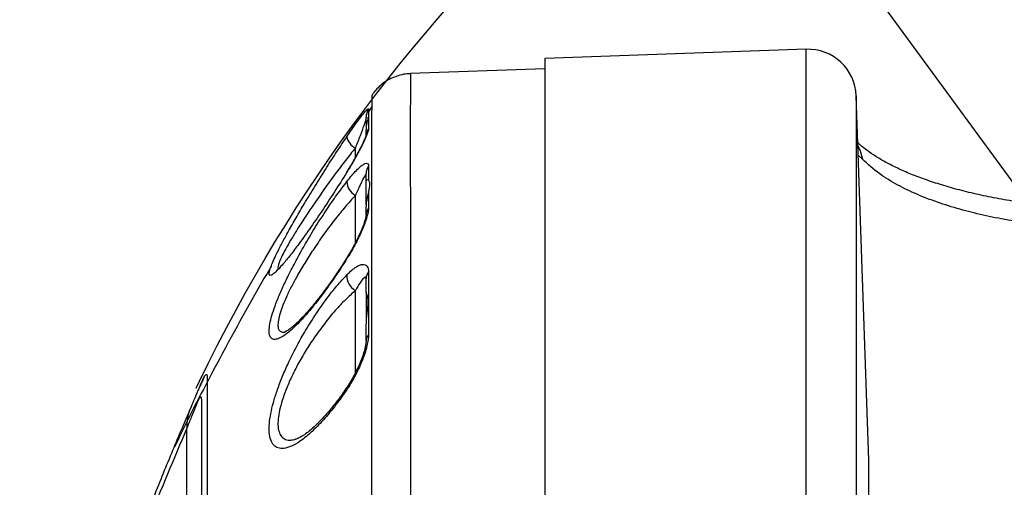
# Model space of a CAD drawing. Extents: x 0 to 8410, y 0 to 5940.
# Tile 44 of 158: x 779 to 983, y 4549 to 4645. Entities that reach past the tile are written whole.
import ezdxf

# ---------------------------------------------------------------- set-up
doc = ezdxf.new("R2010")
doc.units = 0
doc.header["$LTSCALE"] = 10
doc.linetypes.add('CENTERX2', pattern=[20.32, 12.7, -2.54, 2.54, -2.54])
doc.layers.get('0').update_dxf_attribs({"linetype": 'CONTINUOUS'})
doc.styles.add('SLDTEXTSTYLE0', font='TXT', dxfattribs={"width": 0.605})
doc.dimstyles.new('SLDDIMSTYLE1', dxfattribs={"dimtxt": 50, "dimasz": 50, "dimexe": 0, "dimexo": 0.0625, "dimgap": 12.5, "dimtad": 1, "dimdec": 1, "dimrnd": 1e-09, "dimzin": 12, "dimtxsty": 'SLDTEXTSTYLE0', "dimsah": 1, "dimcen": 0.09, "dimazin": 3, "dimtfac": 1, "dimtofl": 0, "dimtmove": 0, "dimatfit": 3, "dimtolj": 1, "dimtzin": 12})
doc.dimstyles.new('SLDDIMSTYLE6', dxfattribs={"dimtxt": 50, "dimasz": 50, "dimexe": 0, "dimexo": 0.0625, "dimgap": 12.5, "dimtad": 0, "dimtih": 1, "dimtoh": 1, "dimdec": 1, "dimrnd": 1e-09, "dimzin": 12, "dimtxsty": 'SLDTEXTSTYLE0', "dimblk1": 'NONE', "dimsah": 1, "dimcen": 0, "dimazin": 3, "dimtfac": 1, "dimtmove": 0, "dimatfit": 3, "dimtolj": 1, "dimtzin": 12})

# ---------------------------------------------------------------- blocks, each defined once
blk = doc.blocks.new('_D_19')
at = {"color": 7, "linetype": 'CONTINUOUS'}
for p, q in [((857.73, 4784.47), (645.25, 4784.47)), ((921.65, 4697.25), (857.73, 4784.47)), ((1323.64, 4148.79), (921.65, 4697.25))]:
    blk.add_line(p, q, dxfattribs=at)
blk.add_solid([(921.65, 4697.25), (898.15, 4742.01), (886.05, 4733.15)], dxfattribs=at)
at = {"color": 7, "linetype": 'CONTINUOUS', "char_height": 50, "attachment_point": 1, "style": 'SLDTEXTSTYLE0'}
for s, insert in [('%%c', (645.25, 4848.92)), ('680', (718.15, 4849.06))]:
    blk.add_mtext(s, dxfattribs=dict(at, insert=insert))
blk = doc.blocks.new('_NONE')
blk = doc.blocks.new('_D_21')
at = {"color": 7, "linetype": 'CONTINUOUS'}
for p, q in [((617.65, 4028.63), (617.65, 4923.91)), ((1627.65, 4028.63), (1627.65, 4923.91)), ((1627.65, 4908.91), (617.65, 4908.91))]:
    blk.add_line(p, q, dxfattribs=at)
for points in [[(617.65, 4908.91), (667.65, 4901.41), (667.65, 4916.41)], [(1627.65, 4908.91), (1577.65, 4916.41), (1577.65, 4901.41)]]:
    blk.add_solid(points, dxfattribs=at)
at = {"color": 7, "linetype": 'CONTINUOUS', "insert": (1046.26, 4973.37), "char_height": 50, "attachment_point": 1, "style": 'SLDTEXTSTYLE0'}
blk.add_mtext('1010', dxfattribs=at)

msp = doc.modelspace()

# ---------------------------------------------------------------- linework, layer by layer
at = {"color": 7, "linetype": 'CONTINUOUS'}
for p, q in [((941.684207, 4639.083435), (887.648021, 4637.196352)), ((887.648021, 4637.196352), (887.648021, 4208.847095)), ((887.648021, 4635.021736), (859.800806, 4634.049227)), ((851.87011, 4629.589369), (851.854911, 4629.364778)), ((851.854911, 4629.364778), (851.860156, 4627.345135)), ((954.657396, 4554.117014), (952.027118, 4629.43845)), ((851.872882, 4627.337028), (851.181676, 4626.278211)), ((850.648006, 4624.30339), (850.648006, 4625.03462)), ((850.648006, 4624.30339), (850.648006, 4622.59679)), ((850.648006, 4621.057083), (850.648006, 4622.180034)), ((850.648006, 4611.891081), (850.648006, 4613.380482)), ((850.648006, 4606.939604), (850.648006, 4611.891081)), ((850.648006, 4604.727318), (850.648006, 4606.531193)), ((830.993911, 4594.168474), (830.896189, 4593.965818)), ((850.648006, 4588.814785), (850.648006, 4591.648628)), ((850.648006, 4588.845064), (850.648006, 4582.344105)), ((850.648006, 4578.783562), (850.648006, 4581.931164)), ((954.657396, 4294.986059), (954.657396, 4554.117014))]:
    msp.add_line(p, q, dxfattribs=at)
at = {"color": 8, "linetype": 'CONTINUOUS'}
for p, q in [((941.684207, 4534.720232), (941.684207, 4639.083435)), ((952.027118, 4629.43845), (952.027118, 4516.734649)), ((848.424485, 4616.744806), (848.424485, 4618.69364)), ((953.332459, 4616.342594), (952.455347, 4617.17539)), ((846.688142, 4613.706877), (846.648713, 4613.711645)), ((848.424485, 4599.056532), (848.424485, 4608.862449)), ((851.157477, 4609.572698), (851.157507, 4606.217195)), ((848.424485, 4572.086145), (848.424485, 4589.18791)), ((813.570102, 4488.328506), (813.570102, 4560.75864))]:
    msp.add_line(p, q, dxfattribs=at)
at = {"color": 8, "linetype": 'CONTINUOUS', "flags": 128}
for points in [[(952.384969, 4619.190981), (952.86723, 4618.107368), (953.332459, 4616.342594)], [(846.688082, 4595.79282), (846.648147, 4595.918228), (846.662422, 4595.967819)]]:
    msp.add_lwpolyline(points, dxfattribs=at)
at = {"color": 7, "linetype": 'CENTERX2'}
msp.add_circle((1122.648021, 4423.021738), 340, dxfattribs=at)
at = {"color": 7, "linetype": 'CONTINUOUS'}
for radius in [157.5, 157.5, 156.5]:
    msp.add_circle((1122.648021, 4423.021738), radius, dxfattribs=at)
for centre, radius, start, end in [((942.033207, 4629.089419), 10, 2, 92), ((1122.648021, 4423.021738), 164, 61.4619057, 172.24480166), ((1122.648021, 4423.021738), 162.5, 59.88756643, 180)]:
    msp.add_arc(centre, radius, start, end, dxfattribs=at)
at = {"color": 8, "linetype": 'CONTINUOUS'}
for centre, radius, start, end in [((853.600757, 4625.0335), 2.952751, 145.84785243, 179.97827368), ((853.503357, 4621.053452), 2.855353, 145.23938904, 179.9271464), ((849.675199, 4621.434114), 3.012389, 187.40487853, 245.46869668), ((853.319572, 4613.372273), 2.671578, 144.02493102, 179.82395268), ((849.995298, 4611.772798), 3.307202, 180.17715081, 241.64276198), ((853.120175, 4604.713955), 2.472205, 142.55090337, 179.69031466), ((852.840557, 4591.626305), 2.192665, 140.13727148, 179.41667138), ((850.231096, 4592.244606), 3.550667, 176.23741247, 239.41547146), ((852.585748, 4578.75198), 1.938, 137.47238395, 179.06626579), ((847.163807, 4568.974978), 0.520983, 148.82422366, 204.05839068), ((822.291296, 4561.270189), 8.736183, 156.82805126, 183.35688226)]:
    msp.add_arc(centre, radius, start, end, dxfattribs=at)
at = {"color": 7, "linetype": 'CONTINUOUS'}
for points, knots in [([(859.801402, 4634.021093), (859.350665, 4633.996954), (858.350224, 4633.943376), (856.873675, 4633.532413), (855.436902, 4632.902807), (854.179903, 4632.098899), (853.120847, 4631.17524), (852.351316, 4630.326313), (851.994398, 4629.777746), (851.871213, 4629.588415)], [0, 0, 0, 0, 0.141905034, 0.3149679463, 0.479399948, 0.6359259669, 0.7847691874, 0.9257158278, 1, 1, 1, 1]), ([(846.687933, 4621.045877), (847.364076, 4622.03077), (848.379228, 4623.509474), (849.491759, 4625.005907), (850.195252, 4625.897351), (850.727412, 4626.496873), (851.082426, 4626.8119), (851.133297, 4626.72976), (851.157209, 4626.691152)], [0, 0, 0, 0, 0.2959634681, 0.4443554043, 0.5926735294, 0.7339214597, 0.8749355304, 1, 1, 1, 1]), ([(851.157209, 4626.691152), (851.157238, 4626.405848), (851.157342, 4625.385718), (851.157472, 4623.813754), (851.157566, 4622.681429)], [0, 0, 0, 0, 0.2796746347, 1, 1, 1, 1]), ([(850.648006, 4622.180034), (850.719032, 4622.791616), (850.86799, 4624.074246), (851.206073, 4625.01501), (851.023796, 4624.960443), (850.959381, 4624.94116)], [0, 0, 0, 0, 0.3707955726, 0.7776447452, 1, 1, 1, 1]), ([(850.68064, 4621.422817), (850.676916, 4621.40793), (850.667694, 4621.371054), (850.567203, 4621.06856), (850.355603, 4620.540957), (849.992501, 4619.731347), (849.466242, 4618.661213), (848.787668, 4617.372553), (847.977066, 4615.928571), (847.249537, 4614.684085), (846.786419, 4613.941848), (846.643975, 4613.713552)], [0, 0, 0, 0, 0.0503609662, 0.1247417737, 0.220701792, 0.339123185, 0.4740916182, 0.6205534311, 0.7734027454, 0.9303036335, 1, 1, 1, 1]), ([(831.585517, 4595.594456), (831.604443, 4595.63914), (831.817224, 4596.141525), (832.451269, 4597.428965), (833.484496, 4599.437576), (834.809288, 4601.865249), (836.356541, 4604.586411), (838.210444, 4607.733186), (840.276988, 4611.129899), (842.463762, 4614.613437), (844.620336, 4617.956892), (845.998752, 4620.016242), (846.687933, 4621.045877)], [0, 0, 0, 0, 0.0084648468, 0.0951698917, 0.1898954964, 0.284669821, 0.3943503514, 0.5040830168, 0.6326419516, 0.761241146, 0.8806251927, 1, 1, 1, 1]), ([(1089.4271, 4611.871054), (1087.176565, 4611.508971), (1082.615966, 4610.775229), (1075.854326, 4609.778549), (1069.085285, 4608.854165), (1062.358363, 4608.021469), (1055.686472, 4607.286217), (1049.071932, 4606.657037), (1042.542452, 4606.137461), (1036.110387, 4605.730673), (1029.806357, 4605.438479), (1023.648323, 4605.264504), (1017.677226, 4605.210985), (1011.89652, 4605.279695), (1006.29732, 4605.467902), (1000.88785, 4605.776572), (995.690743, 4606.203446), (990.71949, 4606.745546), (985.971434, 4607.401663), (981.498356, 4608.160573), (977.281232, 4609.022296), (973.339103, 4609.974249), (969.670517, 4611.01114), (966.31965, 4612.112835), (963.294613, 4613.264713), (960.563445, 4614.465243), (958.141225, 4615.694895), (956.023047, 4616.939726), (954.236199, 4618.173123), (953.02269, 4619.125516), (952.498446, 4619.638189), (952.364778, 4619.768907)], [0, 0, 0, 0, 0.031608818, 0.0640537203, 0.0969778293, 0.1303644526, 0.1641830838, 0.1984091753, 0.2332271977, 0.2682499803, 0.3036729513, 0.3393446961, 0.3750992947, 0.410732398, 0.4467274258, 0.4829823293, 0.5192814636, 0.555680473, 0.5922496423, 0.6290261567, 0.6651040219, 0.7017806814, 0.7383057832, 0.7744836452, 0.8101352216, 0.8457273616, 0.8813931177, 0.9168783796, 0.9523167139, 0.9878419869, 1, 1, 1, 1]), ([(850.648006, 4611.891081), (850.722797, 4612.036713), (850.831387, 4612.248158), (851.080095, 4612.104027), (851.157507, 4612.059166)], [0, 0, 0, 0, 0.6887466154, 1, 1, 1, 1]), ([(851.157477, 4609.572698), (851.189693, 4609.69501), (851.409684, 4610.530225), (851.521651, 4611.559089), (851.259215, 4611.919491), (851.157507, 4612.059166)], [0, 0, 0, 0, 0.0950853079, 0.6492975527, 1, 1, 1, 1]), ([(851.157477, 4609.572698), (850.961854, 4608.876364), (850.703927, 4607.958256), (850.658886, 4606.80884), (850.648006, 4606.531193)], [0, 0, 0, 0, 0.7584452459, 1, 1, 1, 1]), ([(850.647619, 4604.737093), (850.647417, 4604.731909), (850.646846, 4604.717205), (850.6109, 4604.467451), (850.494197, 4603.978345), (850.259602, 4603.2094), (849.877717, 4602.171341), (849.337392, 4600.900496), (848.653465, 4599.466614), (847.84641, 4597.953096), (847.166734, 4596.763384), (846.755542, 4596.127012), (846.657147, 4595.974733)], [0, 0, 0, 0, 0.0324110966, 0.0919412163, 0.1699151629, 0.2677740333, 0.3851949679, 0.5165361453, 0.6572657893, 0.8036153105, 0.9530066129, 1, 1, 1, 1]), ([(846.658906, 4595.969726), (846.351756, 4595.479462), (845.539295, 4594.182631), (844.190029, 4592.173287), (842.636102, 4589.965242), (841.096219, 4587.909204), (839.603757, 4586.041667), (838.239959, 4584.458667), (836.995598, 4583.128807), (835.945544, 4582.120435), (835.089625, 4581.395464), (834.461084, 4580.95304), (834.107279, 4580.732872), (833.930777, 4580.696617), (833.980123, 4580.696632), (833.980253, 4580.696632)], [0, 0, 0, 0, 0.0613054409, 0.1621630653, 0.2638005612, 0.365505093, 0.4663878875, 0.565701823, 0.6520403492, 0.7432033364, 0.8191845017, 0.8874793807, 0.9473989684, 0.9998620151, 1, 1, 1, 1]), ([(830.898305, 4593.964626), (830.871885, 4593.920999), (827.363244, 4588.12721), (821.451049, 4577.192433), (814.876165, 4564.845076), (811.728947, 4558.302934), (811.029186, 4556.848337)], [0, 0, 0, 0, 0.0036341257, 0.4826177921, 0.8849638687, 1, 1, 1, 1]), ([(850.648006, 4581.931164), (850.721217, 4582.828006), (850.874792, 4584.709312), (851.247269, 4586.944607), (850.831698, 4588.401411), (850.704093, 4588.688568), (850.648006, 4588.814785)], [0, 0, 0, 0, 0.2452016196, 0.5143592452, 0.7865426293, 1, 1, 1, 1]), ([(850.647678, 4578.780462), (850.646496, 4578.723713), (850.643331, 4578.571881), (850.585724, 4578.086216), (850.431312, 4577.321482), (850.146356, 4576.279104), (849.709171, 4575.003378), (849.121553, 4573.570854), (848.403014, 4572.07182), (847.591573, 4570.589555), (847.00641, 4569.690074), (846.715411, 4569.242765)], [0, 0, 0, 0, 0.0413778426, 0.1107065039, 0.1982656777, 0.3061133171, 0.4302746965, 0.5664331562, 0.708260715, 0.854919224, 1, 1, 1, 1]), ([(817.09077, 4571.120788), (817.051024, 4571.046441), (816.838378, 4570.648671), (816.460224, 4569.831713), (815.824072, 4568.400386), (815.093241, 4566.65048), (814.503146, 4565.276756), (814.257314, 4564.704468)], [0, 0, 0, 0, 0.0344893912, 0.1845241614, 0.4437308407, 0.7682600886, 1, 1, 1, 1]), ([(816.234907, 4569.311191), (816.255974, 4569.361646), (816.551896, 4570.070348), (816.955543, 4570.995573), (817.437796, 4571.828535), (817.734209, 4571.95737), (817.771787, 4571.435721), (817.790677, 4571.173479)], [0, 0, 0, 0, 0.01856675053, 0.26079374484, 0.50298883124, 0.75014338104, 1, 1, 1, 1]), ([(846.713861, 4569.248249), (846.41058, 4568.797393), (845.611927, 4567.610121), (844.293658, 4565.857789), (842.789042, 4564.008828), (841.316991, 4562.383655), (839.916751, 4561.008651), (838.680095, 4559.95533), (837.600887, 4559.178606), (836.778825, 4558.708527), (836.243033, 4558.48839), (836.102665, 4558.457079), (836.066803, 4558.449079)], [0, 0, 0, 0, 0.07482727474, 0.1970479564, 0.31981530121, 0.44189371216, 0.56215670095, 0.67950005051, 0.77855016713, 0.88273296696, 0.97003969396, 1, 1, 1, 1]), ([(816.648027, 4279.468586), (816.648027, 4280.123793), (816.648027, 4281.434216), (816.648027, 4284.663225), (816.648027, 4288.784143), (816.648027, 4293.869352), (816.648027, 4299.932477), (816.648027, 4306.864045), (816.648027, 4314.577625), (816.648027, 4323.004981), (816.648027, 4332.228231), (816.648027, 4342.090691), (816.648027, 4352.500593), (816.648027, 4363.363945), (816.648027, 4374.774512), (816.648027, 4386.520621), (816.648027, 4398.470261), (816.648027, 4410.531719), (816.648027, 4422.79946), (816.648027, 4435.061252), (816.648027, 4447.197825), (816.648027, 4459.112459), (816.648027, 4470.898603), (816.648027, 4482.319874), (816.648027, 4493.251973), (816.648027, 4503.63349), (816.648027, 4513.539607), (816.648027, 4522.093533), (816.648027, 4529.356236), (816.648027, 4535.589272), (816.648027, 4541.473187), (816.648027, 4547.032925), (816.648027, 4552.326687), (816.648027, 4557.176558), (816.648027, 4561.316549), (816.648027, 4564.58808), (816.648027, 4565.909249), (816.648027, 4566.574623)], [0, 0, 0, 0, 0.02951553, 0.0590314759, 0.0880231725, 0.1172202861, 0.146734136, 0.1766781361, 0.2056969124, 0.234714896, 0.2641487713, 0.2940074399, 0.3229931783, 0.3521834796, 0.3816900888, 0.4116295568, 0.4407203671, 0.4698111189, 0.4993163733, 0.5292532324, 0.5582845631, 0.5875185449, 0.6170674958, 0.6470482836, 0.6761289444, 0.705210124, 0.7347063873, 0.7646296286, 0.7869270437, 0.8092244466, 0.8331984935, 0.8571725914, 0.8823152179, 0.9113162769, 0.9405230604, 0.9700458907, 1, 1, 1, 1]), ([(814.261784, 4564.70709), (813.700064, 4563.397852), (811.827756, 4559.033945), (808.643507, 4551.357656), (804.908307, 4542.049572), (801.423752, 4533.078603), (799.265302, 4527.25092), (798.217347, 4524.421503)], [0, 0, 0, 0, 0.1038883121, 0.3462768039, 0.5922314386, 0.802023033, 1, 1, 1, 1])]:
    msp.add_open_spline(points, degree=3, knots=knots, dxfattribs=at)
at = {"color": 8, "linetype": 'CONTINUOUS'}
for points, knots in [([(859.801998, 4634.013941), (859.801103, 4634.008027), (859.798997, 4633.994111), (859.802726, 4633.538114), (859.80568, 4632.712356), (859.804614, 4631.497557), (859.799632, 4629.908628), (859.799881, 4627.941388), (859.797399, 4625.138208), (859.793747, 4621.21556), (859.795292, 4615.832416), (859.800254, 4609.589876), (859.806265, 4602.502749), (859.807496, 4595.296746), (859.80702, 4588.226188), (859.803171, 4581.508972), (859.79912, 4574.512034), (859.801837, 4567.229737), (859.806536, 4559.768055), (859.806047, 4552.06327), (859.802627, 4542.948569), (859.798992, 4532.225862), (859.797083, 4519.757361), (859.794252, 4506.890418), (859.798013, 4493.64876), (859.800857, 4480.08713), (859.801814, 4466.238444), (859.803151, 4452.164706), (859.800788, 4438.006271), (859.800528, 4423.7862), (859.800866, 4409.563215), (859.803003, 4395.374213), (859.801967, 4381.284336), (859.801112, 4367.43263), (859.798459, 4353.839564), (859.794477, 4340.560111), (859.79662, 4327.630665), (859.798831, 4315.112225), (859.802358, 4303.128071), (859.807566, 4291.69375), (859.803487, 4280.85417), (859.798281, 4270.642154), (859.805887, 4261.10601), (859.807894, 4252.340875), (859.806349, 4244.353963), (859.801368, 4237.176905), (859.795087, 4230.832486), (859.794175, 4225.354419), (859.797286, 4220.795501), (859.798934, 4217.155687), (859.80443, 4214.660725), (859.805373, 4213.056535), (859.80117, 4212.237388), (859.801916, 4211.89645), (859.800528, 4211.997063), (859.800508, 4211.998512)], [0, 0, 0, 0, 0.0098757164, 0.0232401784, 0.0366283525, 0.0500839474, 0.0635635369, 0.07709857, 0.090658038, 0.112219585, 0.1336841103, 0.1552468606, 0.1765871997, 0.1980240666, 0.2139354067, 0.2296296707, 0.2453623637, 0.2605557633, 0.2757838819, 0.2905847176, 0.3054175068, 0.3269803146, 0.3484463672, 0.3700107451, 0.3913525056, 0.4127907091, 0.4343554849, 0.4558237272, 0.4773901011, 0.4987338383, 0.5201741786, 0.5417375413, 0.5632041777, 0.5847695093, 0.6061115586, 0.6275508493, 0.6491141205, 0.6705805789, 0.6921453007, 0.7134872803, 0.734926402, 0.7564893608, 0.7779553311, 0.7995199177, 0.8208615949, 0.8423001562, 0.8638637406, 0.8853303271, 0.9068954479, 0.9282376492, 0.9496768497, 0.9663236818, 0.9830163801, 0.9997553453, 1, 1, 1, 1]), ([(851.864477, 4216.51416), (851.866393, 4216.472303), (851.873877, 4216.308757), (851.868039, 4217.068556), (851.861825, 4218.757782), (851.857681, 4221.466464), (851.854463, 4225.046972), (851.853385, 4229.527347), (851.854485, 4234.872404), (851.860435, 4241.064585), (851.864707, 4248.103854), (851.863139, 4255.949499), (851.860474, 4264.555699), (851.858411, 4273.865783), (851.862342, 4283.839629), (851.866033, 4294.461901), (851.863254, 4305.684244), (851.858862, 4317.447439), (851.854558, 4329.67267), (851.853821, 4342.30452), (851.85605, 4355.312318), (851.857898, 4368.646871), (851.859529, 4382.241101), (851.860624, 4396.003847), (851.86016, 4409.870072), (851.859672, 4423.797888), (851.860481, 4437.742299), (851.861131, 4451.635746), (851.861294, 4465.385227), (851.85964, 4478.922507), (851.857324, 4492.19927), (851.85643, 4505.180112), (851.85679, 4517.805154), (851.858387, 4529.989818), (851.862172, 4541.671347), (851.86584, 4552.800136), (851.867432, 4563.354342), (851.867928, 4573.287832), (851.867388, 4582.53435), (851.866734, 4591.042848), (851.864162, 4598.768188), (851.859337, 4605.705021), (851.855116, 4611.827118), (851.853246, 4617.092352), (851.856174, 4621.470352), (851.864759, 4624.917476), (851.873692, 4627.478487), (851.87725, 4629.025451), (851.877541, 4629.713804), (851.870832, 4629.601457), (851.87011, 4629.589369)], [0, 0, 0, 0, 0.0076711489, 0.0299735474, 0.0522489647, 0.0736823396, 0.0951889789, 0.1167205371, 0.1382272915, 0.1596607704, 0.1810910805, 0.2025949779, 0.2241238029, 0.2456274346, 0.2670584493, 0.2884883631, 0.309991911, 0.3315203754, 0.3530240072, 0.3744541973, 0.3958849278, 0.4173890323, 0.4389180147, 0.4604221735, 0.4818530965, 0.5032854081, 0.5247910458, 0.5463213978, 0.5678268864, 0.5892593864, 0.6106913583, 0.6321963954, 0.6537263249, 0.6752312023, 0.6966630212, 0.7180950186, 0.7395999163, 0.7611300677, 0.7826349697, 0.8040667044, 0.8254973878, 0.8470009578, 0.8685295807, 0.890033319, 0.911463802, 0.9328888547, 0.9543872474, 0.9759102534, 0.9974079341, 1, 1, 1, 1]), ([(850.648006, 4625.03462), (850.635292, 4624.92719), (850.593571, 4624.57467), (850.198608, 4623.344028), (849.43961, 4621.29582), (848.761306, 4619.557049), (848.424485, 4618.69364)], [0, 0, 0, 0, 0.1252939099, 0.4111386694, 0.7075931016, 1, 1, 1, 1]), ([(851.157566, 4622.681429), (851.100165, 4622.389538), (850.970418, 4621.729768), (850.084703, 4619.749972), (848.750986, 4617.186404), (847.524645, 4615.068349), (846.807969, 4613.901904), (846.688142, 4613.706877)], [0, 0, 0, 0, 0.1950763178, 0.4409368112, 0.6898917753, 0.9481504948, 1, 1, 1, 1]), ([(848.424485, 4618.69364), (847.742498, 4617.830345), (846.367034, 4616.089211), (844.231737, 4613.249531), (842.053406, 4610.249174), (840.006013, 4607.314332), (838.15461, 4604.55651), (836.619441, 4602.175731), (835.299101, 4600.031731), (834.255466, 4598.241278), (833.424588, 4596.703572), (832.8317, 4595.46997), (832.466487, 4594.513831), (832.38493, 4593.917106), (832.492875, 4593.676453), (832.735109, 4593.795099), (832.79111, 4593.822529)], [0, 0, 0, 0, 0.0865517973, 0.1745618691, 0.267947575, 0.363288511, 0.4426712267, 0.5236278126, 0.5914844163, 0.6607766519, 0.7220400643, 0.7848517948, 0.8465365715, 0.9102721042, 0.9792562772, 1, 1, 1, 1]), ([(846.688112, 4611.762573), (847.364336, 4612.591055), (848.379624, 4613.834945), (849.492087, 4614.861291), (850.195438, 4615.367372), (850.727622, 4615.55313), (851.082748, 4615.456566), (851.133616, 4615.10634), (851.157536, 4614.941646)], [0, 0, 0, 0, 0.29587753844, 0.44423319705, 0.59252970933, 0.73379313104, 0.8748163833, 1, 1, 1, 1]), ([(1092.728117, 4609.191706), (1092.413279, 4609.135341), (1088.728742, 4608.475715), (1080.939032, 4607.147911), (1069.644125, 4605.425354), (1057.189408, 4603.800866), (1045.852483, 4602.62891), (1035.973781, 4601.880113), (1028.072972, 4601.463816), (1020.817415, 4601.248702), (1013.840084, 4601.214774), (1007.129729, 4601.362464), (1000.718706, 4601.69062), (994.602897, 4602.198418), (988.816989, 4602.882055), (983.337453, 4603.742758), (978.198659, 4604.777153), (973.303101, 4606.008634), (968.72974, 4607.437832), (964.428165, 4609.100389), (960.413056, 4611.043488), (956.483342, 4613.433594), (954.446983, 4615.313629), (953.332459, 4616.342594)], [0, 0, 0, 0, 0.0043630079, 0.05106003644, 0.10941728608, 0.16777923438, 0.23808563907, 0.28748775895, 0.33040798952, 0.37332876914, 0.41661220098, 0.45989610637, 0.50362171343, 0.54734740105, 0.59143238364, 0.63551707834, 0.68046290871, 0.72540846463, 0.77358766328, 0.82176702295, 0.87312130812, 0.93055777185, 1, 1, 1, 1]), ([(846.688142, 4613.706877), (845.825427, 4612.326979), (844.09992, 4609.56706), (841.469883, 4605.567627), (838.903111, 4601.822841), (836.645715, 4598.694998), (834.751668, 4596.227532), (833.298774, 4594.471346), (832.157768, 4593.243008), (831.317245, 4592.500351), (830.77319, 4592.25398), (830.552842, 4592.502611), (830.657423, 4593.222632), (830.985797, 4594.229999), (831.393891, 4595.158477), (831.585517, 4595.594456)], [0, 0, 0, 0, 0.1007080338, 0.2014251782, 0.3023492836, 0.4032069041, 0.4821152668, 0.5609608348, 0.627480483, 0.6939519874, 0.7609056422, 0.8278298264, 0.8874928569, 0.9471708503, 1, 1, 1, 1]), ([(850.648006, 4613.380482), (850.635283, 4613.371399), (850.593565, 4613.341617), (850.198569, 4612.625656), (849.439782, 4611.119229), (848.761353, 4609.611232), (848.424485, 4608.862449)], [0, 0, 0, 0, 0.1254439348, 0.411332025, 0.7077019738, 1, 1, 1, 1]), ([(851.157536, 4614.941646), (851.157523, 4614.210427), (851.157505, 4613.276302), (851.157506, 4612.276367), (851.157507, 4612.059166)], [0, 0, 0, 0, 0.7827847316, 1, 1, 1, 1]), ([(846.688082, 4595.79282), (845.825499, 4594.454693), (844.100273, 4591.778346), (841.470032, 4588.135362), (838.902913, 4584.909122), (836.644544, 4582.4187), (834.749579, 4580.657615), (833.295784, 4579.595666), (832.154123, 4579.084707), (831.313082, 4579.057195), (830.768111, 4579.547478), (830.548504, 4580.505645), (830.64808, 4581.871457), (831.002046, 4583.512716), (831.601768, 4585.433781), (832.428255, 4587.620123), (833.481311, 4590.051426), (834.800189, 4592.808193), (836.349175, 4595.780805), (838.202837, 4599.085183), (840.269943, 4602.517344), (842.45846, 4605.89886), (844.617339, 4609.026309), (845.997879, 4610.850518), (846.688112, 4611.762573)], [0, 0, 0, 0, 0.0600937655, 0.1201917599, 0.1804169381, 0.2406002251, 0.2876917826, 0.3347447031, 0.3744388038, 0.4141039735, 0.4540561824, 0.493990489, 0.5295957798, 0.5652091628, 0.600152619, 0.6351136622, 0.673281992, 0.7114708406, 0.7556749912, 0.7999006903, 0.8517366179, 0.9035859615, 0.9517955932, 1, 1, 1, 1]), ([(848.424485, 4608.862449), (847.741495, 4608.104275), (846.363951, 4606.575085), (844.226289, 4603.937371), (842.046526, 4601.044278), (839.998655, 4598.096872), (838.147059, 4595.218342), (836.612056, 4592.635038), (835.291754, 4590.208423), (834.248277, 4588.082915), (833.417801, 4586.147357), (832.824194, 4584.467658), (832.463534, 4583.0118), (832.367553, 4581.829085), (832.574371, 4580.976867), (833.139062, 4580.614315), (833.650552, 4580.552276), (834.008829, 4580.707556), (834.01828, 4580.711653)], [0, 0, 0, 0, 0.0772022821, 0.1557119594, 0.2388981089, 0.323821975, 0.3944981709, 0.4665754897, 0.5269699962, 0.5886486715, 0.6432135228, 0.6991565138, 0.7540976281, 0.810863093, 0.8723018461, 0.9363113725, 0.9983198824, 1, 1, 1, 1]), ([(851.157507, 4606.217195), (851.100063, 4605.745419), (850.970226, 4604.679097), (850.084287, 4602.22819), (848.7504, 4599.33926), (847.524244, 4597.137655), (846.807712, 4595.985225), (846.688082, 4595.79282)], [0, 0, 0, 0, 0.1951518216, 0.4410870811, 0.6901054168, 0.9482611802, 1, 1, 1, 1]), ([(846.688082, 4592.477609), (847.364257, 4593.105952), (848.379463, 4594.049343), (849.492053, 4594.553249), (850.195653, 4594.64827), (850.727766, 4594.412174), (851.082769, 4593.910626), (851.133615, 4593.312661), (851.157507, 4593.031694)], [0, 0, 0, 0, 0.2959793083, 0.4443822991, 0.5927121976, 0.7339838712, 0.8750065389, 1, 1, 1, 1]), ([(851.157507, 4593.031694), (851.157518, 4591.894643), (851.157558, 4587.827779), (851.157546, 4583.313847), (851.157536, 4580.061962)], [0, 0, 0, 0, 0.2795893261, 1, 1, 1, 1]), ([(846.688082, 4568.76259), (845.825408, 4567.537102), (844.099994, 4565.08603), (841.469841, 4561.991186), (838.903201, 4559.452727), (836.645844, 4557.729782), (834.752742, 4556.766708), (833.300579, 4556.453791), (832.160673, 4556.684922), (831.321045, 4557.371828), (830.777165, 4558.570774), (830.55796, 4560.183746), (830.657571, 4562.127728), (831.011666, 4564.260955), (831.611642, 4566.596634), (832.438268, 4569.12925), (833.491403, 4571.827084), (834.810274, 4574.775139), (836.359165, 4577.840184), (838.212683, 4581.128137), (840.27947, 4584.413661), (842.466221, 4587.509606), (844.621878, 4590.247471), (845.999364, 4591.734248), (846.688082, 4592.477609)], [0, 0, 0, 0, 0.0601099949, 0.1202246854, 0.1804672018, 0.2406659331, 0.2877434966, 0.3347791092, 0.3744798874, 0.4141504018, 0.45410278, 0.4940356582, 0.5296674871, 0.5653074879, 0.6002686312, 0.6352488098, 0.6734270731, 0.7116247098, 0.7558416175, 0.8000800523, 0.8519288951, 0.9037890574, 0.9518963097, 1, 1, 1, 1]), ([(850.648006, 4591.648628), (850.635309, 4591.737798), (850.593625, 4592.030532), (850.198529, 4591.866464), (849.439663, 4590.979698), (848.761323, 4589.782429), (848.424485, 4589.18791)], [0, 0, 0, 0, 0.1252076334, 0.4110400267, 0.7075445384, 1, 1, 1, 1]), ([(848.424485, 4589.18791), (847.742959, 4588.577192), (846.368424, 4587.345465), (844.234011, 4585.056059), (842.055971, 4582.427508), (840.008373, 4579.623665), (838.156866, 4576.776444), (836.62202, 4574.126448), (835.301772, 4571.545177), (834.258162, 4569.197287), (833.427517, 4566.966522), (832.833686, 4564.931249), (832.473216, 4563.048616), (832.37575, 4561.363072), (832.588021, 4559.947439), (833.129069, 4558.925992), (833.971194, 4558.361028), (834.942781, 4558.183544), (835.720603, 4558.394235), (836.059501, 4558.486034)], [0, 0, 0, 0, 0.0693105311, 0.1397889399, 0.2146375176, 0.2910520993, 0.3546526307, 0.419514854, 0.473860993, 0.5293607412, 0.5784742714, 0.6288313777, 0.6782955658, 0.7294022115, 0.7846778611, 0.8422689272, 0.8980557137, 0.9555826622, 1, 1, 1, 1]), ([(851.157536, 4580.061962), (851.10019, 4579.438229), (850.970556, 4578.028267), (850.085911, 4575.247117), (848.75385, 4572.192902), (847.526955, 4570.024387), (846.808927, 4568.94436), (846.688082, 4568.76259)], [0, 0, 0, 0, 0.1948341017, 0.4404266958, 0.689136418, 0.9476813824, 1, 1, 1, 1]), ([(817.790677, 4571.173479), (817.790481, 4570.514064), (817.790087, 4569.19067), (817.789811, 4565.895102), (817.790085, 4561.613123), (817.790165, 4556.296647), (817.790276, 4550.065887), (817.790293, 4542.984162), (817.790293, 4534.986847), (817.790096, 4526.184868), (817.790345, 4516.679199), (817.790083, 4506.575974), (817.790168, 4495.768366), (817.790091, 4484.465607), (817.790134, 4472.772052), (817.790219, 4460.75214), (817.790196, 4448.317017), (817.790201, 4435.717568), (817.790204, 4423.109687), (817.790187, 4410.568643), (817.790251, 4397.980799), (817.790192, 4385.601178), (817.790188, 4373.532502), (817.790078, 4361.867886), (817.790165, 4350.515315), (817.790109, 4339.709093), (817.790242, 4329.556972), (817.790125, 4320.105972), (817.790285, 4311.295112), (817.7903, 4303.952135), (817.790264, 4297.830697), (817.790203, 4292.79524), (817.790122, 4288.088238), (817.789948, 4283.889441), (817.789855, 4280.37236), (817.790037, 4277.625357), (817.790413, 4275.879048), (817.790609, 4275.130019), (817.790677, 4274.86973)], [0, 0, 0, 0, 0.0289001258, 0.0580003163, 0.0877343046, 0.1176894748, 0.1467928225, 0.175897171, 0.2054133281, 0.2353614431, 0.2643416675, 0.2935217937, 0.3230141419, 0.3529361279, 0.3818604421, 0.4109870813, 0.4407489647, 0.470729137, 0.4997171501, 0.5289089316, 0.5584149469, 0.5883510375, 0.6173392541, 0.6465305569, 0.6760388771, 0.705979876, 0.7349980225, 0.764016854, 0.793446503, 0.8233060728, 0.8450629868, 0.8679405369, 0.8908176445, 0.9158920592, 0.9409661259, 0.9642134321, 0.9875641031, 1, 1, 1, 1]), ([(816.648027, 4566.574623), (816.630834, 4566.826941), (816.596246, 4567.334549), (816.314582, 4567.19323), (815.873663, 4566.42604), (815.269212, 4564.971587), (814.517044, 4563.050243), (813.886087, 4561.523325), (813.570102, 4560.75864)], [0, 0, 0, 0, 0.1677501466, 0.3374756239, 0.5000210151, 0.664246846, 0.8318538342, 1, 1, 1, 1]), ([(813.570102, 4560.75864), (810.909286, 4554.440302), (806.919152, 4544.965383), (801.648624, 4531.514156), (799.033585, 4524.492843), (797.725936, 4520.981838)], [0, 0, 0, 0, 0.500180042, 0.7500652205, 1, 1, 1, 1])]:
    msp.add_open_spline(points, degree=3, knots=knots, dxfattribs=at)

# ---------------------------------------------------------------- dimensions: what is measured, and where the dimension line sits
at = {"color": 7, "linetype": 'CONTINUOUS'}
dim = msp.add_linear_dim(base=(617.648021, 4908.914086), p1=(1627.648021, 4008.6305), p2=(617.648021, 4008.6305), dimstyle='SLDDIMSTYLE1', dxfattribs=at)
dim.commit()
dim.dimension.update_dxf_attribs({"geometry": '_D_21', "text_midpoint": (1122.648021, 4908.914086), "dimtype": 160})
dim = msp.add_diameter_dim_2p(p1=(1323.641465, 4148.792572), p2=(921.654577, 4697.250904), dimstyle='SLDDIMSTYLE6', dxfattribs=at)
dim.commit()
dim.dimension.update_dxf_attribs({"geometry": '_D_19', "text_midpoint": (738.988009, 4824.05184), "dimtype": 163})

doc.saveas('drawing.dxf')
